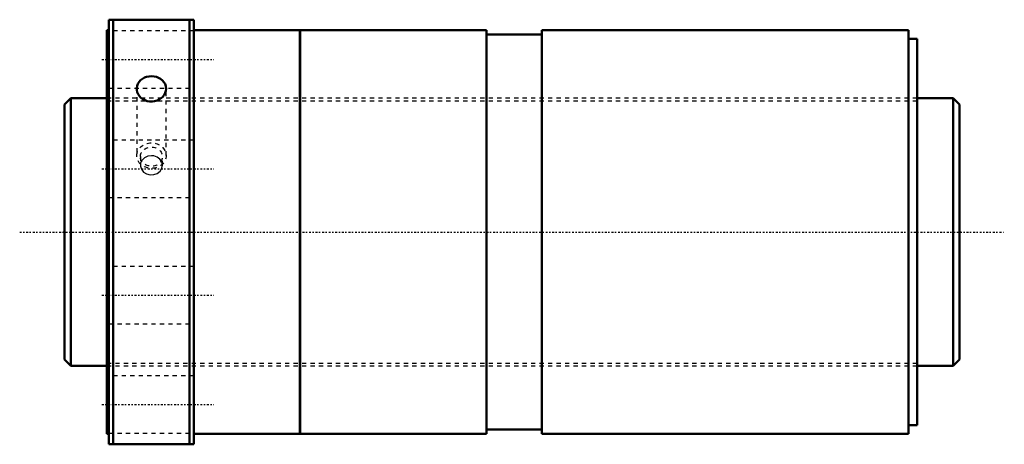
# Model space of a CAD drawing. Header units: millimetres. Extents: x -21 to 212, y -50 to 50.
import ezdxf

# ---------------------------------------------------------------- set-up
doc = ezdxf.new("R2010")
doc.units = ezdxf.units.MM
doc.linetypes.add('Center', pattern=[1.5, 0.45, -0.5, 0.05, -0.5])
doc.linetypes.add('Dashed', pattern=[2, 1, -1])
for name, color, linetype, lineweight in [('2d ConnectionPoints', 7, 'Continuous', 50), ('AM_0', 7, 'Continuous', 50), ('AM_5', 3, 'Continuous', 25), ('AM_7', 7, 'Center', 25), ('AM_9', 6, 'Dashed', 25)]:
    doc.layers.add(name, color=color, linetype=linetype, lineweight=lineweight)

# ---------------------------------------------------------------- blocks, each defined once
blk = doc.blocks.new('1_SDAN6320VX_4_nut_0_in_SDAN6320VX_4G0_211LC0_0G000__4')
at = {"layer": 'AM_0'}
for p, q in [((0.5, 50), (20.5, 50)), ((0.5, 50), (0.5, -50)), ((1.5, 50), (1.5, -50)), ((19.5, 50), (19.5, -50)), ((20.5, 50), (20.5, -50)), ((0, 47.5), (0, -47.5)), ((0.5, 47.5), (0, 47.5)), ((45.5, 47.5), (20.5, 47.5)), ((45.5, 47.5), (45.5, -47.5)), ((45.53, 46.5), (45.5, 46.5)), ((45.53, 47.5), (45.53, -47.5)), ((89.5, 47.5), (45.53, 47.5)), ((89.5, 47.5), (89.5, -47.5)), ((102.5, 46.55), (89.5, 46.55)), ((102.5, 47.5), (102.5, -47.5)), ((189, 47.5), (102.5, 47.5)), ((189, 47.5), (189, -47.5)), ((191, 45.5), (189, 45.5)), ((191, 45.5), (191, -45.5)), ((189, -45.5), (191, -45.5)), ((0, -47.5), (0.5, -47.5)), ((20.5, -47.5), (45.5, -47.5)), ((45.5, -46.5), (45.53, -46.5)), ((45.53, -47.5), (89.5, -47.5)), ((89.5, -46.55), (102.5, -46.55)), ((102.5, -47.5), (189, -47.5)), ((20.5, -50), (0.5, -50))]:
    blk.add_line(p, q, dxfattribs=at)
for points in [[(7.04, 33.75), (7.05, 33.94), (7.13, 34.43), (7.31, 34.91), (7.58, 35.35), (7.94, 35.74), (8.36, 36.08), (8.85, 36.35), (9.38, 36.55), (9.95, 36.66), (10.53, 36.7), (11.11, 36.66), (11.67, 36.53), (12.2, 36.32), (12.68, 36.05), (13.1, 35.7), (13.45, 35.31), (13.71, 34.86), (13.88, 34.38), (13.96, 33.75)], [(13.96, 33.75), (13.91, 33.25), (13.76, 32.75), (13.53, 32.29), (13.2, 31.86), (12.8, 31.49), (12.34, 31.18), (11.82, 30.94), (11.26, 30.79), (10.68, 30.72), (10.1, 30.73), (9.53, 30.83), (8.99, 31.02), (8.49, 31.28), (8.04, 31.62), (7.67, 32.01), (7.38, 32.46), (7.17, 32.93), (7.06, 33.43), (7.04, 33.75)]]:
    blk.add_lwpolyline(points, dxfattribs=at)
at = {"layer": 'AM_7'}
for p, q in [((-1.2, 40.66), (25.2, 40.66)), ((-1.2, 14.88), (25.2, 14.88)), ((-1.2, -14.88), (25.2, -14.88)), ((-1.2, -40.66), (25.2, -40.66))]:
    blk.add_line(p, q, dxfattribs=at)
at = {"layer": 'AM_9'}
for p, q in [((20.5, 47.41), (0.5, 47.41)), ((0.5, 33.91), (20.5, 33.91)), ((7.04, 33.75), (7.04, 18)), ((13.96, 18), (13.96, 33.75)), ((191, 31.5), (0, 31.5)), ((20.5, 21.63), (0.5, 21.63)), ((7.9, 17.75), (7.9, 15.75)), ((13.1, 15.75), (13.1, 17.75)), ((0.5, 8.13), (20.5, 8.13)), ((20.5, -8.13), (0.5, -8.13)), ((0.5, -21.63), (20.5, -21.63)), ((0, -31.5), (191, -31.5)), ((20.5, -33.91), (0.5, -33.91)), ((0.5, -47.41), (20.5, -47.41))]:
    blk.add_line(p, q, dxfattribs=at)
for points in [[(8.17, 16.74), (7.96, 16.24), (7.9, 15.75)], [(10.5, 17.95), (9.64, 17.83), (8.88, 17.48), (8.3, 16.93), (8.17, 16.74)], [(12.82, 16.75), (12.52, 17.14), (11.87, 17.62), (11.06, 17.9), (10.5, 17.95)], [(13.1, 15.75), (13.1, 15.76), (12.95, 16.5), (12.82, 16.75)], [(7.9, 15.75), (7.92, 15.49), (8.16, 14.76), (8.66, 14.13), (9.38, 13.68), (10.22, 13.46), (11.09, 13.51), (11.89, 13.81), (12.54, 14.33), (12.96, 15.01), (13.1, 15.75)]]:
    blk.add_lwpolyline(points, dxfattribs=at)
for centre, major_axis in [((10.5, 18), (-3.46, 0)), ((10.5, 17.75), (-2.6, 0))]:
    blk.add_ellipse(centre, major_axis=major_axis, ratio=0.866025, dxfattribs=at)
blk = doc.blocks.new('2_0SDAN6320VX_40Shaft_0_in_SDAN6320VX_4G0_211LC0_0G000__4')
at = {"layer": 'AM_0'}
for p, q in [((-8.5, 31.5), (-10, 30)), ((0, 31.5), (-8.5, 31.5)), ((-8.5, 31.5), (-8.5, -31.5)), ((199.5, 31.5), (191, 31.5)), ((199.5, 31.5), (199.5, -31.5)), ((201, 30), (199.5, 31.5)), ((-10, 30), (-10, -30)), ((201, 30), (201, -30)), ((-10, -30), (-8.5, -31.5)), ((199.5, -31.5), (201, -30)), ((-8.5, -31.5), (0, -31.5)), ((191, -31.5), (199.5, -31.5))]:
    blk.add_line(p, q, dxfattribs=at)
at = {"layer": 'AM_5', "linetype": 'Dashed'}
for p, q in [((0, 30.8865), (191, 30.8865)), ((0, -30.8865), (191, -30.8865))]:
    blk.add_line(p, q, dxfattribs=at)
at = {"layer": 'AM_7'}
blk.add_line((-20.55, 0), (211.55, 0), dxfattribs=at)
at = {"layer": 'AM_9'}
for p, q in [((191, 31.5), (0, 31.5)), ((0, -31.5), (191, -31.5))]:
    blk.add_line(p, q, dxfattribs=at)

msp = doc.modelspace()

# ---------------------------------------------------------------- linework, layer by layer
at = {"layer": '2d ConnectionPoints'}
for p in [(-10, 0), (0, 0), (201, 0)]:
    msp.add_point(p, dxfattribs=at)

# ---------------------------------------------------------------- block references
for name in ['1_SDAN6320VX_4_nut_0_in_SDAN6320VX_4G0_211LC0_0G000__4', '2_0SDAN6320VX_40Shaft_0_in_SDAN6320VX_4G0_211LC0_0G000__4']:
    msp.add_blockref(name, (0, 0))

doc.saveas('drawing.dxf')
